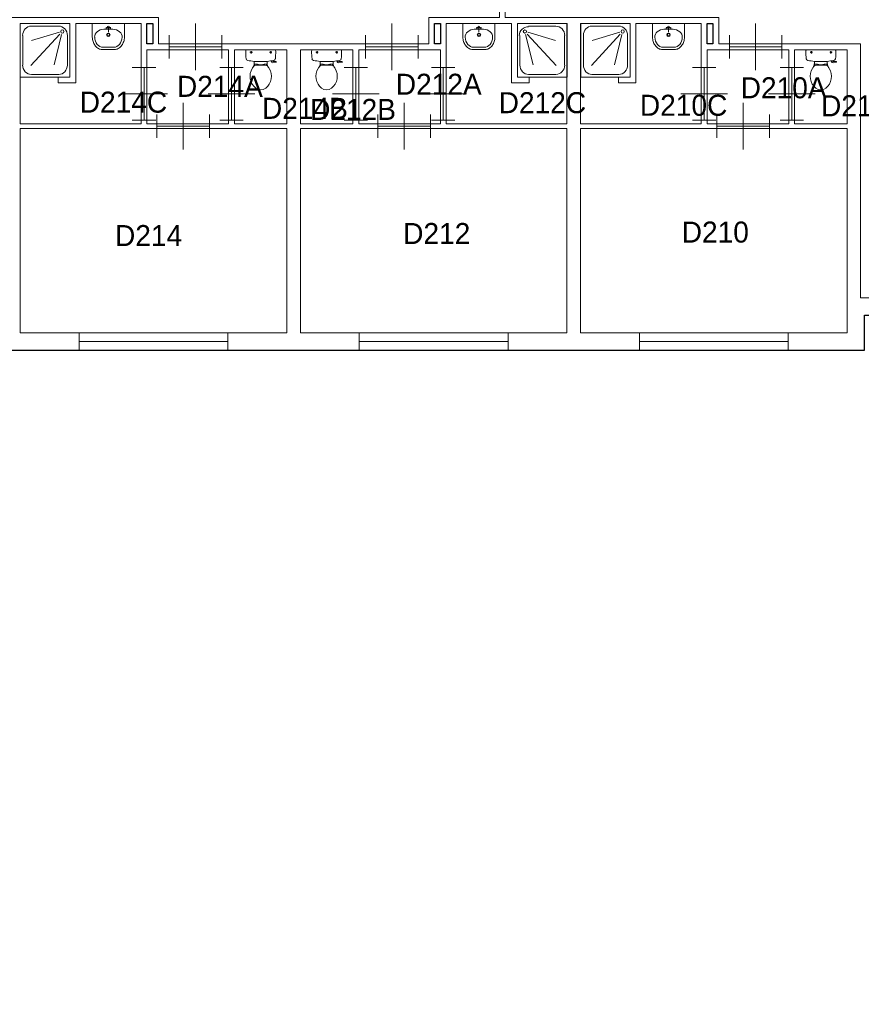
# Model space of a CAD drawing. Header units: millimetres. Extents: x 0 to 594, y 0 to 420.
# Tile 10 of 16: x 202 to 296, y 231 to 341. Entities that reach past the tile are written whole.
import ezdxf

# ---------------------------------------------------------------- set-up
doc = ezdxf.new("R2010")
doc.units = ezdxf.units.MM
doc.header["$LTSCALE"] = 100
for name, color, linetype in [('BINNENMUUR', 7, 'Continuous'), ('BOUWKUNDE', 7, 'Continuous'), ('BUITENMUUR', 7, 'Continuous'), ('SANITAIR', 7, 'Continuous')]:
    doc.layers.add(name, color=color, linetype=linetype)
doc.layers.add('LABEL', color=7, linetype='Continuous', lineweight=0)
doc.styles.add('dgn175', font='dgn175.shx')

# ---------------------------------------------------------------- blocks, each defined once
blk = doc.blocks.new('2234')
at = {"layer": 'SANITAIR', "color": 7, "linetype": 'Continuous', "lineweight": 0}
for p, q in [((0.178, -0.153), (0.654, -0.291)), ((0.191, -0.046), (0.659, -0.046)), ((0.042, -0.713), (0.042, -0.207)), ((0.141, -0.192), (0.269, -0.708)), ((0.666, -0.721), (0.169, -0.183)), ((0.807, -0.207), (0.807, -0.713)), ((0.659, -0.874), (0.191, -0.874))]:
    blk.add_line(p, q, dxfattribs=at)
at = {"layer": 'SANITAIR', "color": 7, "linetype": 'Continuous', "lineweight": 0, "flags": 128}
blk.add_lwpolyline([(0.85, 0), (0, 0), (0, -0.92), (0.85, -0.92), (0.85, 0)], close=True, dxfattribs=at)
at = {"layer": 'SANITAIR', "color": 7, "linetype": 'Continuous', "lineweight": 0}
for centre, major_axis, ratio, start_param, end_param in [((0.192, -0.208), (-0.161, 0), 0.928475, 4.712389, 6.283185), ((0.659, -0.208), (0, -0.159), 0.953805, 1.570796, 3.141593), ((0.192, -0.714), (0, -0.161), 0.923914, 4.712389, 6.283185), ((0.659, -0.714), (0, -0.159), 0.953805, 0, 1.570796)]:
    blk.add_ellipse(centre, major_axis=major_axis, ratio=ratio, start_param=start_param, end_param=end_param, dxfattribs=at)
blk.add_ellipse((0.128, -0.139), major_axis=(-0.0289, 0), ratio=0.928475, dxfattribs=at)
blk = doc.blocks.new('22028')
at = {"layer": 'SANITAIR', "color": 7, "linetype": 'Continuous', "lineweight": 0}
for p, q in [((0.248, 0), (-0.248, 0)), ((-0.143, -0.045), (-0.184, -0.045)), ((-0.163, -0.066), (-0.163, -0.024)), ((0.193, -0.045), (0.152, -0.045)), ((0.173, -0.065), (0.173, -0.025)), ((-0.111, -0.2), (-0.111, -0.23)), ((-0.101, -0.25), (-0.057, -0.25)), ((-0.101, -0.271), (-0.101, -0.25)), ((-0.067, -0.25), (-0.067, -0.268)), ((-0.057, -0.25), (-0.057, -0.267)), ((-0.057, -0.255), (-0.035, -0.255)), ((-0.035, -0.255), (-0.035, -0.26)), ((-0.035, -0.26), (0.035, -0.26)), ((0.057, -0.255), (0.035, -0.255)), ((0.035, -0.255), (0.035, -0.26)), ((0.101, -0.25), (0.057, -0.25)), ((0.057, -0.25), (0.057, -0.266)), ((0.067, -0.25), (0.067, -0.267)), ((0.101, -0.27), (0.101, -0.25)), ((0.111, -0.23), (0.111, -0.2)), ((0.178, -0.192), (0.183, -0.206)), ((0.181, -0.202), (0.21, -0.196)), ((0.211, -0.197), (0.208, -0.187)), ((0.262, -0.216), (0.21, -0.224)), ((0.222, -0.205), (0.259, -0.2)), ((0.264, -0.204), (0.266, -0.21))]:
    blk.add_line(p, q, dxfattribs=at)
for centre in [(-0.163, -0.045), (0.173, -0.045)]:
    blk.add_circle(centre, 0.012, dxfattribs=at)
for centre, radius, start, end in [((-0.214, -0.027), 0.0434, 141.7698, 181.0192), ((0.893, -0.028), 1.15, 180, 186.3309), ((-0.217, -0.151), 0.034, 186.3309, 259.2904), ((0.217, -0.151), 0.0335, 280.7271, 353.6509), ((0.214, -0.027), 0.0434, 358.9808, 38.2302), ((-0.892, -0.028), 1.15, 353.6509, 0), ((0, 0.995), 1.2, 259.2904, 264.6981), ((0.081, -0.456), 0.263, 148.9077, 230.8792), ((0.241, -0.553), 0.45, 146.1571, 148.9077), ((-0.24, -0.231), 0.129, 326.1571, 0), ((-0.1, -0.292), 0.02, 96.9358, 142.58), ((0, 0.992), 1.197, 264.6981, 275.3019), ((0.009, -1.191), 0.926, 84.3005, 96.9358), ((-0.08, -0.456), 0.263, 309.1208, 31.0923), ((0.099, -0.29), 0.02, 37.7817, 84.3005), ((0, 0.995), 1.2, 275.3019, 280.7271), ((0.24, -0.231), 0.129, 180, 213.8429), ((-0.241, -0.553), 0.45, 31.0923, 33.8429), ((0.207, -0.2), 0.025, 195.9272, 278.4779), ((0.221, -0.195), 0.01, 191.8886, 277.2238), ((0.26, -0.205), 0.005, 15.7398, 97.2238), ((0.262, -0.212), 0.005, 278.4779, 15.7398), ((0, -0.555), 0.135, 230.8792, 309.1208)]:
    blk.add_arc(centre, radius, start, end, dxfattribs=at)
blk = doc.blocks.new('22029')
at = {"layer": 'SANITAIR', "color": 7, "linetype": 'Continuous', "lineweight": 0}
for p, q in [((0.248, 0), (-0.248, 0)), ((-0.143, -0.045), (-0.184, -0.045)), ((-0.163, -0.066), (-0.163, -0.024)), ((0.193, -0.045), (0.152, -0.045)), ((0.173, -0.065), (0.173, -0.025)), ((-0.111, -0.2), (-0.111, -0.23)), ((-0.101, -0.25), (-0.057, -0.25)), ((-0.101, -0.271), (-0.101, -0.25)), ((-0.067, -0.25), (-0.067, -0.268)), ((-0.057, -0.25), (-0.057, -0.267)), ((-0.057, -0.255), (-0.035, -0.255)), ((-0.035, -0.255), (-0.035, -0.26)), ((-0.035, -0.26), (0.035, -0.26)), ((0.057, -0.255), (0.035, -0.255)), ((0.035, -0.255), (0.035, -0.26)), ((0.101, -0.25), (0.057, -0.25)), ((0.057, -0.25), (0.057, -0.266)), ((0.067, -0.25), (0.067, -0.267)), ((0.101, -0.27), (0.101, -0.25)), ((0.111, -0.23), (0.111, -0.2)), ((0.178, -0.192), (0.183, -0.206)), ((0.181, -0.202), (0.21, -0.196)), ((0.211, -0.197), (0.208, -0.187)), ((0.262, -0.216), (0.21, -0.224)), ((0.222, -0.205), (0.259, -0.2)), ((0.264, -0.204), (0.266, -0.21))]:
    blk.add_line(p, q, dxfattribs=at)
for centre in [(-0.163, -0.045), (0.173, -0.045)]:
    blk.add_circle(centre, 0.012, dxfattribs=at)
for centre, radius, start, end in [((-0.214, -0.027), 0.0434, 141.7698, 181.0192), ((0.893, -0.028), 1.15, 180, 186.3309), ((-0.217, -0.151), 0.034, 186.3309, 259.2904), ((0.217, -0.151), 0.0335, 280.7271, 353.6509), ((0.214, -0.027), 0.0434, 358.9808, 38.2302), ((-0.892, -0.028), 1.15, 353.6509, 0), ((0, 0.995), 1.2, 259.2904, 264.6981), ((0.081, -0.456), 0.263, 148.9077, 230.8792), ((0.241, -0.553), 0.45, 146.1571, 148.9077), ((-0.24, -0.231), 0.129, 326.1571, 0), ((-0.1, -0.292), 0.02, 96.9358, 142.58), ((0, 0.992), 1.197, 264.6981, 275.3019), ((0.009, -1.191), 0.926, 84.3005, 96.9358), ((-0.08, -0.456), 0.263, 309.1208, 31.0923), ((0.099, -0.29), 0.02, 37.7817, 84.3005), ((0, 0.995), 1.2, 275.3019, 280.7271), ((0.24, -0.231), 0.129, 180, 213.8429), ((-0.241, -0.553), 0.45, 31.0923, 33.8429), ((0.207, -0.2), 0.025, 195.9272, 278.4779), ((0.221, -0.195), 0.01, 191.8886, 277.2238), ((0.26, -0.205), 0.005, 15.7398, 97.2238), ((0.262, -0.212), 0.005, 278.4779, 15.7398), ((0, -0.555), 0.135, 230.8792, 309.1208)]:
    blk.add_arc(centre, radius, start, end, dxfattribs=at)
blk = doc.blocks.new('22038')
at = {"layer": 'SANITAIR', "color": 7, "linetype": 'Continuous', "lineweight": 0}
for p, q in [((0.248, 0), (-0.248, 0)), ((-0.143, -0.045), (-0.184, -0.045)), ((-0.163, -0.066), (-0.163, -0.024)), ((0.193, -0.045), (0.152, -0.045)), ((0.173, -0.065), (0.173, -0.025)), ((-0.111, -0.2), (-0.111, -0.23)), ((-0.101, -0.25), (-0.057, -0.25)), ((-0.101, -0.271), (-0.101, -0.25)), ((-0.067, -0.25), (-0.067, -0.268)), ((-0.057, -0.25), (-0.057, -0.267)), ((-0.057, -0.255), (-0.035, -0.255)), ((-0.035, -0.255), (-0.035, -0.26)), ((-0.035, -0.26), (0.035, -0.26)), ((0.057, -0.255), (0.035, -0.255)), ((0.035, -0.255), (0.035, -0.26)), ((0.101, -0.25), (0.057, -0.25)), ((0.057, -0.25), (0.057, -0.266)), ((0.067, -0.25), (0.067, -0.267)), ((0.101, -0.27), (0.101, -0.25)), ((0.111, -0.23), (0.111, -0.2)), ((0.178, -0.192), (0.183, -0.206)), ((0.181, -0.202), (0.21, -0.196)), ((0.211, -0.197), (0.208, -0.187)), ((0.262, -0.216), (0.21, -0.224)), ((0.222, -0.205), (0.259, -0.2)), ((0.264, -0.204), (0.266, -0.21))]:
    blk.add_line(p, q, dxfattribs=at)
for centre in [(-0.163, -0.045), (0.173, -0.045)]:
    blk.add_circle(centre, 0.012, dxfattribs=at)
for centre, radius, start, end in [((-0.214, -0.027), 0.0434, 141.7698, 181.0192), ((0.893, -0.028), 1.15, 180, 186.3309), ((-0.217, -0.151), 0.034, 186.3309, 259.2904), ((0.217, -0.151), 0.0335, 280.7271, 353.6509), ((0.214, -0.027), 0.0434, 358.9808, 38.2302), ((-0.892, -0.028), 1.15, 353.6509, 0), ((0, 0.995), 1.2, 259.2904, 264.6981), ((0.081, -0.456), 0.263, 148.9077, 230.8792), ((0.241, -0.553), 0.45, 146.1571, 148.9077), ((-0.24, -0.231), 0.129, 326.1571, 0), ((-0.1, -0.292), 0.02, 96.9358, 142.58), ((0, 0.992), 1.197, 264.6981, 275.3019), ((0.009, -1.191), 0.926, 84.3005, 96.9358), ((-0.08, -0.456), 0.263, 309.1208, 31.0923), ((0.099, -0.29), 0.02, 37.7817, 84.3005), ((0, 0.995), 1.2, 275.3019, 280.7271), ((0.24, -0.231), 0.129, 180, 213.8429), ((-0.241, -0.553), 0.45, 31.0923, 33.8429), ((0.207, -0.2), 0.025, 195.9272, 278.4779), ((0.221, -0.195), 0.01, 191.8886, 277.2238), ((0.26, -0.205), 0.005, 15.7398, 97.2238), ((0.262, -0.212), 0.005, 278.4779, 15.7398), ((0, -0.555), 0.135, 230.8792, 309.1208)]:
    blk.add_arc(centre, radius, start, end, dxfattribs=at)
blk = doc.blocks.new('22128')
at = {"layer": 'SANITAIR', "color": 7, "linetype": 'Continuous', "lineweight": 0}
for p, q in [((-0.079, -0.1), (0.079, -0.1)), ((0, -0.065), (-0.045, -0.082)), ((-0.037, -0.064), (-0.029, -0.089)), ((0, -0.065), (0.045, -0.082)), ((0, -0.065), (0, -0.153)), ((0.037, -0.064), (0.029, -0.089)), ((0.091, -0.41), (-0.091, -0.41))]:
    blk.add_line(p, q, dxfattribs=at)
at = {"layer": 'SANITAIR', "color": 7, "linetype": 'Continuous', "lineweight": 0, "flags": 128}
blk.add_lwpolyline([(-0.275, 0), (-0.275, -0.235), (-0.275, -0.235), (-0.274, -0.255), (-0.271, -0.274), (-0.268, -0.292), (-0.263, -0.31), (-0.256, -0.328), (-0.249, -0.345), (-0.24, -0.361), (-0.23, -0.376), (-0.219, -0.389), (-0.207, -0.402), (-0.195, -0.413), (-0.181, -0.423), (-0.167, -0.432), (-0.153, -0.439), (-0.138, -0.444), (-0.122, -0.448), (-0.107, -0.45), (-0.091, -0.45), (-0.091, -0.45), (0.091, -0.45), (0.091, -0.45), (0.107, -0.45), (0.122, -0.448), (0.138, -0.444), (0.153, -0.439), (0.167, -0.432), (0.181, -0.423), (0.195, -0.413), (0.207, -0.402), (0.219, -0.389), (0.23, -0.376), (0.24, -0.361), (0.249, -0.345), (0.256, -0.328), (0.263, -0.31), (0.268, -0.292), (0.271, -0.274), (0.274, -0.255), (0.275, -0.235), (0.275, -0.235), (0.275, 0), (-0.275, 0)], close=True, dxfattribs=at)
at = {"layer": 'SANITAIR', "color": 7, "linetype": 'Continuous', "lineweight": 0}
for centre, radius in [((0, -0.195), 0.03), ((0, -0.065), 0.0175), ((0, -0.195), 0.02)]:
    blk.add_circle(centre, radius, dxfattribs=at)
for centre, major_axis, ratio, start_param, end_param in [((-0.096, -0.21), (0.136, 0.04), 0.751905, 1.224555, 2.997882), ((0.096, -0.21), (-0.136, 0.04), 0.751905, 3.285304, 5.05863), ((-0.096, -0.23), (-0.002, 0.18), 0.771034, 1.586336, 3.157127), ((0.096, -0.23), (-0.002, -0.18), 0.771034, 6.267651, 7.838442)]:
    blk.add_ellipse(centre, major_axis=major_axis, ratio=ratio, start_param=start_param, end_param=end_param, dxfattribs=at)
blk = doc.blocks.new('22129')
at = {"layer": 'SANITAIR', "color": 7, "linetype": 'Continuous', "lineweight": 0}
for p, q in [((-0.079, -0.1), (0.079, -0.1)), ((0, -0.065), (-0.045, -0.082)), ((-0.037, -0.064), (-0.029, -0.089)), ((0, -0.065), (0.045, -0.082)), ((0, -0.065), (0, -0.153)), ((0.037, -0.064), (0.029, -0.089)), ((0.091, -0.41), (-0.091, -0.41))]:
    blk.add_line(p, q, dxfattribs=at)
at = {"layer": 'SANITAIR', "color": 7, "linetype": 'Continuous', "lineweight": 0, "flags": 128}
blk.add_lwpolyline([(-0.275, 0), (-0.275, -0.235), (-0.275, -0.235), (-0.274, -0.255), (-0.271, -0.274), (-0.268, -0.292), (-0.263, -0.31), (-0.256, -0.328), (-0.249, -0.345), (-0.24, -0.361), (-0.23, -0.376), (-0.219, -0.389), (-0.207, -0.402), (-0.195, -0.413), (-0.181, -0.423), (-0.167, -0.432), (-0.153, -0.439), (-0.138, -0.444), (-0.122, -0.448), (-0.107, -0.45), (-0.091, -0.45), (-0.091, -0.45), (0.091, -0.45), (0.091, -0.45), (0.107, -0.45), (0.122, -0.448), (0.138, -0.444), (0.153, -0.439), (0.167, -0.432), (0.181, -0.423), (0.195, -0.413), (0.207, -0.402), (0.219, -0.389), (0.23, -0.376), (0.24, -0.361), (0.249, -0.345), (0.256, -0.328), (0.263, -0.31), (0.268, -0.292), (0.271, -0.274), (0.274, -0.255), (0.275, -0.235), (0.275, -0.235), (0.275, 0), (-0.275, 0)], close=True, dxfattribs=at)
at = {"layer": 'SANITAIR', "color": 7, "linetype": 'Continuous', "lineweight": 0}
for centre, radius in [((0, -0.195), 0.03), ((0, -0.065), 0.0175), ((0, -0.195), 0.02)]:
    blk.add_circle(centre, radius, dxfattribs=at)
for centre, major_axis, ratio, start_param, end_param in [((-0.096, -0.21), (0.136, 0.04), 0.751905, 1.224555, 2.997882), ((0.096, -0.21), (-0.136, 0.04), 0.751905, 3.285304, 5.05863), ((-0.096, -0.23), (-0.002, 0.18), 0.771034, 1.586336, 3.157127), ((0.096, -0.23), (-0.002, -0.18), 0.771034, 6.267651, 7.838442)]:
    blk.add_ellipse(centre, major_axis=major_axis, ratio=ratio, start_param=start_param, end_param=end_param, dxfattribs=at)
blk = doc.blocks.new('22148')
at = {"layer": 'SANITAIR', "color": 7, "linetype": 'Continuous', "lineweight": 0}
for p, q in [((-0.079, -0.1), (0.079, -0.1)), ((0, -0.065), (-0.045, -0.082)), ((-0.037, -0.064), (-0.029, -0.089)), ((0, -0.065), (0.045, -0.082)), ((0, -0.065), (0, -0.153)), ((0.037, -0.064), (0.029, -0.089)), ((0.091, -0.41), (-0.091, -0.41))]:
    blk.add_line(p, q, dxfattribs=at)
at = {"layer": 'SANITAIR', "color": 7, "linetype": 'Continuous', "lineweight": 0, "flags": 128}
blk.add_lwpolyline([(-0.275, 0), (-0.275, -0.235), (-0.275, -0.235), (-0.274, -0.255), (-0.271, -0.274), (-0.268, -0.292), (-0.263, -0.31), (-0.256, -0.328), (-0.249, -0.345), (-0.24, -0.361), (-0.23, -0.376), (-0.219, -0.389), (-0.207, -0.402), (-0.195, -0.413), (-0.181, -0.423), (-0.167, -0.432), (-0.153, -0.439), (-0.138, -0.444), (-0.122, -0.448), (-0.107, -0.45), (-0.091, -0.45), (-0.091, -0.45), (0.091, -0.45), (0.091, -0.45), (0.107, -0.45), (0.122, -0.448), (0.138, -0.444), (0.153, -0.439), (0.167, -0.432), (0.181, -0.423), (0.195, -0.413), (0.207, -0.402), (0.219, -0.389), (0.23, -0.376), (0.24, -0.361), (0.249, -0.345), (0.256, -0.328), (0.263, -0.31), (0.268, -0.292), (0.271, -0.274), (0.274, -0.255), (0.275, -0.235), (0.275, -0.235), (0.275, 0), (-0.275, 0)], close=True, dxfattribs=at)
at = {"layer": 'SANITAIR', "color": 7, "linetype": 'Continuous', "lineweight": 0}
for centre, radius in [((0, -0.195), 0.03), ((0, -0.065), 0.0175), ((0, -0.195), 0.02)]:
    blk.add_circle(centre, radius, dxfattribs=at)
for centre, major_axis, ratio, start_param, end_param in [((-0.096, -0.21), (0.136, 0.04), 0.751905, 1.224555, 2.997882), ((0.096, -0.21), (-0.136, 0.04), 0.751905, 3.285304, 5.05863), ((-0.096, -0.23), (-0.002, 0.18), 0.771034, 1.586336, 3.157127), ((0.096, -0.23), (-0.002, -0.18), 0.771034, 6.267651, 7.838442)]:
    blk.add_ellipse(centre, major_axis=major_axis, ratio=ratio, start_param=start_param, end_param=end_param, dxfattribs=at)
blk = doc.blocks.new('20436')
at = {"layer": 'BOUWKUNDE', "color": 7, "linetype": 'Continuous', "lineweight": 0}
for p, q in [((0, -0.15), (0, 0.15)), ((0, 0), (2.55, 0)), ((2.55, -0.15), (2.55, 0.15))]:
    blk.add_line(p, q, dxfattribs=at)
blk = doc.blocks.new('20437')
at = {"layer": 'BOUWKUNDE', "color": 7, "linetype": 'Continuous', "lineweight": 0}
for p, q in [((0, -0.15), (0, 0.15)), ((0, 0), (2.55, 0)), ((2.55, -0.15), (2.55, 0.15))]:
    blk.add_line(p, q, dxfattribs=at)
blk = doc.blocks.new('20466')
at = {"layer": 'BOUWKUNDE', "color": 7, "linetype": 'Continuous', "lineweight": 0}
for p, q in [((0, -0.15), (0, 0.15)), ((0, 0), (2.55, 0)), ((2.55, -0.15), (2.55, 0.15))]:
    blk.add_line(p, q, dxfattribs=at)
blk = doc.blocks.new('202111')
at = {"layer": 'BOUWKUNDE', "color": 7, "linetype": 'Continuous', "lineweight": 0}
for p, q in [((0.45, 0), (0.45, 0.4)), ((0, -0.2), (0, 0.2)), ((0.9, -0.2), (0.9, 0.2)), ((0, 0), (0.9, 0)), ((0.45, -0.4), (0.45, 0))]:
    blk.add_line(p, q, dxfattribs=at)
blk = doc.blocks.new('202112')
at = {"layer": 'BOUWKUNDE', "color": 7, "linetype": 'Continuous', "lineweight": 0}
for p, q in [((-0.2, 0), (0.2, 0)), ((0, 0), (0, -0.9)), ((-0.4, -0.45), (0, -0.45)), ((0, -0.45), (0.4, -0.45)), ((-0.2, -0.9), (0.2, -0.9))]:
    blk.add_line(p, q, dxfattribs=at)
blk = doc.blocks.new('202113')
at = {"layer": 'BOUWKUNDE', "color": 7, "linetype": 'Continuous', "lineweight": 0}
for p, q in [((-0.2, 0), (0.2, 0)), ((0, 0), (0, -0.9)), ((-0.4, -0.45), (0, -0.45)), ((0, -0.45), (0.4, -0.45)), ((-0.2, -0.9), (0.2, -0.9))]:
    blk.add_line(p, q, dxfattribs=at)
blk = doc.blocks.new('202114')
at = {"layer": 'BOUWKUNDE', "color": 7, "linetype": 'Continuous', "lineweight": 0}
for p, q in [((0.45, 0), (0.45, 0.4)), ((0, -0.2), (0, 0.2)), ((0.9, -0.2), (0.9, 0.2)), ((0, 0), (0.9, 0)), ((0.45, -0.4), (0.45, 0))]:
    blk.add_line(p, q, dxfattribs=at)
blk = doc.blocks.new('202115')
at = {"layer": 'BOUWKUNDE', "color": 7, "linetype": 'Continuous', "lineweight": 0}
for p, q in [((-0.2, 0), (0.2, 0)), ((0, 0), (0, -0.9)), ((-0.4, -0.45), (0, -0.45)), ((0, -0.45), (0.4, -0.45)), ((-0.2, -0.9), (0.2, -0.9))]:
    blk.add_line(p, q, dxfattribs=at)
blk = doc.blocks.new('202116')
at = {"layer": 'BOUWKUNDE', "color": 7, "linetype": 'Continuous', "lineweight": 0}
for p, q in [((0.45, 0), (0.45, 0.4)), ((0, -0.2), (0, 0.2)), ((0.9, -0.2), (0.9, 0.2)), ((0, 0), (0.9, 0)), ((0.45, -0.4), (0.45, 0))]:
    blk.add_line(p, q, dxfattribs=at)
blk = doc.blocks.new('202117')
at = {"layer": 'BOUWKUNDE', "color": 7, "linetype": 'Continuous', "lineweight": 0}
for p, q in [((0.2, 0.9), (-0.2, 0.9)), ((0, 0), (0, 0.9)), ((0, 0.45), (-0.4, 0.45)), ((0.4, 0.45), (0, 0.45)), ((0.2, 0), (-0.2, 0))]:
    blk.add_line(p, q, dxfattribs=at)
blk = doc.blocks.new('202118')
at = {"layer": 'BOUWKUNDE', "color": 7, "linetype": 'Continuous', "lineweight": 0}
for p, q in [((-0.45, 0.4), (-0.45, 0)), ((-0.9, 0.2), (-0.9, -0.2)), ((0, 0.2), (0, -0.2)), ((0, 0), (-0.9, 0)), ((-0.45, 0), (-0.45, -0.4))]:
    blk.add_line(p, q, dxfattribs=at)
blk = doc.blocks.new('202119')
at = {"layer": 'BOUWKUNDE', "color": 7, "linetype": 'Continuous', "lineweight": 0}
for p, q in [((-0.2, 0), (0.2, 0)), ((0, 0), (0, -0.9)), ((-0.4, -0.45), (0, -0.45)), ((0, -0.45), (0.4, -0.45)), ((-0.2, -0.9), (0.2, -0.9))]:
    blk.add_line(p, q, dxfattribs=at)
blk = doc.blocks.new('202120')
at = {"layer": 'BOUWKUNDE', "color": 7, "linetype": 'Continuous', "lineweight": 0}
for p, q in [((-0.45, 0.4), (-0.45, 0)), ((-0.9, 0.2), (-0.9, -0.2)), ((0, 0.2), (0, -0.2)), ((0, 0), (-0.9, 0)), ((-0.45, 0), (-0.45, -0.4))]:
    blk.add_line(p, q, dxfattribs=at)
blk = doc.blocks.new('202121')
at = {"layer": 'BOUWKUNDE', "color": 7, "linetype": 'Continuous', "lineweight": 0}
for p, q in [((0.2, 0.9), (-0.2, 0.9)), ((0, 0), (0, 0.9)), ((0, 0.45), (-0.4, 0.45)), ((0.4, 0.45), (0, 0.45)), ((0.2, 0), (-0.2, 0))]:
    blk.add_line(p, q, dxfattribs=at)
blk = doc.blocks.new('202135')
at = {"layer": 'BOUWKUNDE', "color": 7, "linetype": 'Continuous', "lineweight": 0}
for p, q in [((0.45, 0), (0.45, 0.4)), ((0, -0.2), (0, 0.2)), ((0.9, -0.2), (0.9, 0.2)), ((0, 0), (0.9, 0)), ((0.45, -0.4), (0.45, 0))]:
    blk.add_line(p, q, dxfattribs=at)
blk = doc.blocks.new('22345')
at = {"layer": 'SANITAIR', "color": 7, "linetype": 'Continuous', "lineweight": 0}
for p, q in [((-0.189, -0.046), (-0.652, -0.046)), ((-0.176, -0.153), (-0.648, -0.291)), ((-0.799, -0.207), (-0.799, -0.713)), ((-0.659, -0.721), (-0.167, -0.183)), ((-0.14, -0.192), (-0.266, -0.708)), ((-0.042, -0.713), (-0.042, -0.207)), ((-0.652, -0.874), (-0.189, -0.874))]:
    blk.add_line(p, q, dxfattribs=at)
at = {"layer": 'SANITAIR', "color": 7, "linetype": 'Continuous', "lineweight": 0, "flags": 128}
blk.add_lwpolyline([(-0.841, 0), (0, 0), (0, -0.92), (-0.841, -0.92), (-0.841, 0)], close=True, dxfattribs=at)
at = {"layer": 'SANITAIR', "color": 7, "linetype": 'Continuous', "lineweight": 0}
for centre, major_axis, start_param, end_param in [((-0.652, -0.208), (0, 0.161), 0, 1.570796), ((-0.19, -0.208), (0, -0.161), 1.570796, 3.141593), ((-0.652, -0.714), (0, 0.161), 1.570796, 3.141593), ((-0.19, -0.714), (0, -0.161), 0, 1.570796)]:
    blk.add_ellipse(centre, major_axis=major_axis, ratio=0.91413, start_param=start_param, end_param=end_param, dxfattribs=at)
blk.add_ellipse((-0.127, -0.139), major_axis=(0, -0.029), ratio=0.91413, dxfattribs=at)
blk = doc.blocks.new('22347')
at = {"layer": 'SANITAIR', "color": 7, "linetype": 'Continuous', "lineweight": 0}
for p, q in [((-0.191, -0.046), (-0.66, -0.046)), ((-0.178, -0.153), (-0.655, -0.291)), ((-0.808, -0.207), (-0.808, -0.713)), ((-0.667, -0.721), (-0.169, -0.183)), ((-0.141, -0.192), (-0.269, -0.708)), ((-0.043, -0.713), (-0.043, -0.207)), ((-0.66, -0.874), (-0.191, -0.874))]:
    blk.add_line(p, q, dxfattribs=at)
at = {"layer": 'SANITAIR', "color": 7, "linetype": 'Continuous', "lineweight": 0, "flags": 128}
blk.add_lwpolyline([(-0.851, 0), (0, 0), (0, -0.92), (-0.851, -0.92), (-0.851, 0)], close=True, dxfattribs=at)
at = {"layer": 'SANITAIR', "color": 7, "linetype": 'Continuous', "lineweight": 0}
for centre, major_axis, start_param, end_param in [((-0.66, -0.208), (0, 0.161), 0, 1.570796), ((-0.192, -0.208), (0, -0.161), 1.570796, 3.141593), ((-0.66, -0.714), (0, 0.161), 1.570796, 3.141593), ((-0.192, -0.714), (0, -0.161), 0, 1.570796)]:
    blk.add_ellipse(centre, major_axis=major_axis, ratio=0.925, start_param=start_param, end_param=end_param, dxfattribs=at)
blk.add_ellipse((-0.128, -0.139), major_axis=(0, -0.029), ratio=0.925, dxfattribs=at)

msp = doc.modelspace()

# ---------------------------------------------------------------- linework, layer by layer
at = {"layer": 'BINNENMUUR', "color": 7, "linetype": 'Continuous', "lineweight": 13, "flags": 128}
for points in [[(147.4, 341.15), (155.33, 341.15), (155.33, 338.22), (185.43, 338.22), (185.43, 341.15), (217.73, 341.15), (217.73, 338.22), (247.83, 338.22), (247.83, 341.15), (255.71, 341.15), (255.71, 351.55), (247.83, 351.55), (247.83, 354.47), (217.73, 354.47), (217.73, 351.55), (185.43, 351.55), (185.43, 354.47), (155.33, 354.47), (155.33, 351.55), (147.4, 351.55), (147.4, 341.15)], [(215.78, 340.5), (208.5, 340.5), (208.5, 333.87), (206.55, 333.87), (206.55, 334.52), (207.85, 334.52), (207.85, 340.5), (202.33, 340.5), (202.33, 329.32), (215.78, 329.32), (215.78, 340.5)], [(263.23, 340.5), (257.71, 340.5), (257.71, 334.52), (259.01, 334.52), (259.01, 333.87), (257.06, 333.87), (257.06, 340.5), (249.78, 340.5), (249.78, 329.32), (263.23, 329.32), (263.23, 340.5)], [(278.18, 340.5), (270.9, 340.5), (270.9, 333.87), (268.95, 333.87), (268.95, 334.52), (270.25, 334.52), (270.25, 340.5), (269.27, 340.5), (267.49, 340.5), (264.73, 340.5), (264.73, 329.32), (278.18, 329.32), (278.18, 340.5)], [(216.43, 337.57), (216.43, 329.32), (225.53, 329.32), (225.53, 337.57), (216.43, 337.57)], [(232.03, 337.57), (226.18, 337.57), (226.18, 329.32), (232.03, 329.32), (232.03, 337.57)], [(233.53, 337.57), (233.53, 329.32), (239.38, 329.32), (239.38, 337.57), (233.53, 337.57)], [(240.03, 329.32), (249.13, 329.32), (249.13, 337.57), (240.03, 337.57), (240.03, 329.32)], [(278.83, 337.57), (278.83, 329.32), (287.93, 329.32), (287.93, 337.57), (278.83, 337.57)], [(288.58, 329.32), (294.43, 329.32), (294.43, 337.57), (288.58, 337.57), (288.58, 329.32)], [(202.33, 306.05), (232.03, 306.05), (232.03, 328.8), (202.33, 328.8), (202.33, 306.05)], [(233.53, 328.8), (233.53, 306.05), (263.23, 306.05), (263.23, 328.8), (233.53, 328.8)], [(264.73, 328.8), (264.73, 306.05), (294.43, 306.05), (294.43, 328.8), (264.73, 328.8)]]:
    msp.add_lwpolyline(points, close=True, dxfattribs=at)
msp.add_lwpolyline([(372.63, 354.47), (342.53, 354.47), (342.53, 351.55), (310.23, 351.55), (310.23, 354.47), (280.13, 354.47), (280.13, 351.55), (256.36, 351.55), (256.36, 341.15), (280.13, 341.15), (280.13, 338.22), (295.93, 338.22), (295.93, 309.95), (309.9, 309.95), (309.9, 341.15), (347.41, 341.15), (347.41, 325.55), (350.33, 325.55), (350.33, 301.5), (360.73, 301.5)], dxfattribs=at)
at = {"layer": 'BUITENMUUR', "color": 7, "linetype": 'Continuous', "lineweight": 30, "flags": 128}
for points in [[(216.43, 338.22), (216.43, 340.5), (217.08, 340.5), (217.08, 338.22), (216.43, 338.22)], [(248.48, 338.22), (248.48, 340.5), (249.13, 340.5), (249.13, 338.22), (248.48, 338.22)], [(278.83, 338.22), (278.83, 340.5), (279.48, 340.5), (279.48, 338.22), (278.83, 338.22)], [(317.18, 183.39), (317.18, 174.29), (161.18, 174.29), (161.18, 170.39), (144.28, 170.39), (144.28, 294.54), (139.93, 294.54), (139.93, 304.1), (296.38, 304.1), (296.38, 308), (313.28, 308), (313.28, 183.39), (317.18, 183.39)]]:
    msp.add_lwpolyline(points, close=True, dxfattribs=at)

# ---------------------------------------------------------------- block references
at = {"color": 7, "linetype": 'Continuous', "lineweight": 0, "xscale": 6.5, "yscale": 6.5, "zscale": 6.5}
for name, p in [('22347', (207.85, 340.5)), ('22129', (212.14, 340.5)), ('202135', (218.92, 337.9)), ('202118', (246.65, 337.9)), ('22148', (253.42, 340.5)), ('2234', (257.71, 340.5)), ('22345', (270.25, 340.5)), ('22128', (274.54, 340.5)), ('202111', (281.32, 337.9)), ('22029', (229.11, 337.57)), ('22038', (236.45, 337.57)), ('22028', (291.51, 337.57)), ('202121', (216.11, 329.73)), ('202119', (225.86, 335.58)), ('202115', (239.7, 335.58)), ('202117', (249.45, 329.73)), ('202113', (278.51, 335.58)), ('202112', (288.26, 335.58)), ('202120', (223.39, 329.06)), ('202116', (242.17, 329.06)), ('202114', (279.94, 329.06)), ('20436', (208.89, 305.07)), ('20437', (240.09, 305.07)), ('20466', (271.29, 305.07))]:
    msp.add_blockref(name, p, dxfattribs=at)

# ---------------------------------------------------------------- texts
at = {"layer": 'LABEL', "color": 7, "linetype": 'Continuous', "lineweight": 0, "style": 'dgn175'}
for s, p in [('D214A', (219.78, 332.32)), ('D212A', (244.16, 332.55)), ('D210A', (282.58, 332.16)), ('D214C', (208.95, 330.56)), ('D214B', (229.25, 329.87)), ('D212C', (255.62, 330.5)), ('D210C', (271.35, 330.21)), ('D210B', (291.53, 330.15)), ('D212B', (234.61, 329.75)), ('D214', (212.88, 315.7)), ('D212', (244.98, 315.93)), ('D210', (276.01, 316.09))]:
    msp.add_text(s, height=2.34, dxfattribs=at).set_placement(p)

doc.saveas('drawing.dxf')
